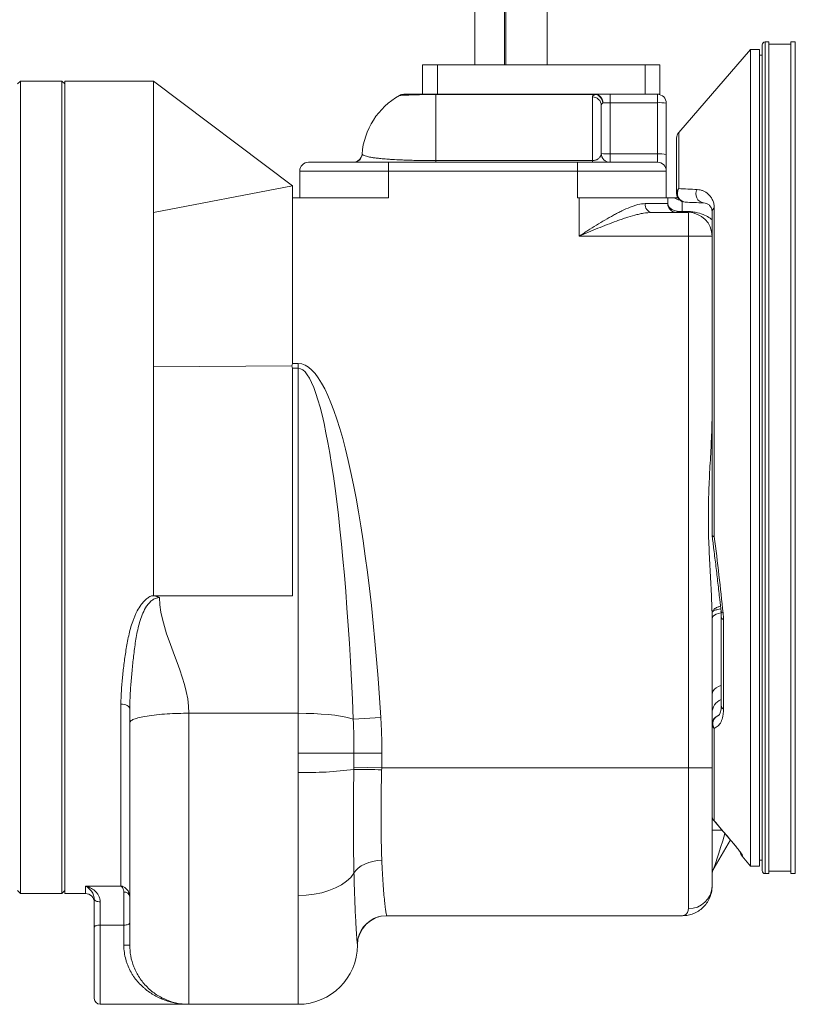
# Model space of a CAD drawing. Header units: millimetres. Extents: x 264 to 1755, y 657 to 2624.
# Tile 9 of 12: x 1237 to 1500, y 1535 to 1870. Entities that reach past the tile are written whole.
import ezdxf

# ---------------------------------------------------------------- set-up
doc = ezdxf.new("R2010")
doc.units = ezdxf.units.MM

msp = doc.modelspace()

# ---------------------------------------------------------------- linework, layer by layer
at = {"color": 7, "linetype": 'Continuous', "lineweight": 15}
for p, q in [((1401.85, 2226.08), (1401.85, 1854.35)), ((1415.93, 1854.35), (1415.93, 2226.08)), ((1391.4, 2161.23), (1391.4, 1854.35)), ((1401.46, 2161.23), (1401.46, 1854.35)), ((1491.09, 1862.1), (1489.89, 1862.1)), ((1491.09, 1862.1), (1491.09, 1579.75)), ((1500.12, 1862.1), (1498.62, 1862.1)), ((1498.62, 1862.1), (1498.62, 1579.75)), ((1500.12, 1862.1), (1500.12, 1579.75)), ((1484.93, 1859.54), (1460.58, 1831.38)), ((1487.94, 1859.54), (1484.93, 1859.54)), ((1484.93, 1859.54), (1484.93, 1582.31)), ((1487.94, 1859.54), (1487.94, 1582.31)), ((1488.89, 1861.09), (1488.89, 1580.75)), ((1498.62, 1861.29), (1491.09, 1861.29)), ((1488.89, 1857.53), (1487.94, 1857.53)), ((1373.68, 1844.29), (1373.68, 1854.35)), ((1373.68, 1854.35), (1378.71, 1854.35)), ((1378.71, 1854.35), (1378.71, 1844.29)), ((1449.13, 1854.35), (1378.71, 1854.35)), ((1449.13, 1844.29), (1449.13, 1854.35)), ((1449.13, 1854.35), (1454.16, 1854.35)), ((1454.16, 1854.35), (1454.16, 1844.29)), ((1237.19, 1848.81), (1236.18, 1847.8)), ((1251.23, 1848.81), (1237.19, 1848.81)), ((1237.19, 1848.81), (1237.19, 1572.98)), ((1252.23, 1847.8), (1251.23, 1848.81)), ((1251.23, 1572.98), (1251.23, 1848.81)), ((1282.32, 1848.81), (1252.23, 1848.81)), ((1252.23, 1848.81), (1252.23, 1572.98)), ((1329.46, 1813.2), (1282.32, 1848.81)), ((1378.11, 1844.29), (1378.11, 1844.23)), ((1378.11, 1844.29), (1432.37, 1844.29)), ((1378.11, 1844.23), (1378.11, 1821.79)), ((1432.37, 1844.23), (1378.11, 1844.23)), ((1431.27, 1821.79), (1431.27, 1843.42)), ((1432.37, 1844.29), (1432.37, 1844.23)), ((1432.37, 1844.29), (1435.07, 1844.29)), ((1449.13, 1844.29), (1435.07, 1844.29)), ((1437.28, 1844.29), (1437.28, 1841.44)), ((1449.55, 1844.29), (1449.13, 1844.29)), ((1449.55, 1844.29), (1453.33, 1844.29)), ((1453.33, 1844.29), (1453.33, 1841.44)), ((1454.16, 1844.29), (1453.33, 1844.29)), ((1434.27, 1840.49), (1434.27, 1824.23)), ((1437.28, 1841.44), (1437.28, 1824.08)), ((1453.33, 1841.44), (1437.28, 1841.44)), ((1453.33, 1824.08), (1453.33, 1841.44)), ((1456.34, 1841.28), (1456.34, 1823.92)), ((1459.85, 1810.67), (1459.85, 1829.41)), ((1378.11, 1821.79), (1378.11, 1821.22)), ((1378.11, 1821.79), (1431.27, 1821.79)), ((1431.27, 1821.22), (1431.27, 1821.79)), ((1437.28, 1824.08), (1437.28, 1821.22)), ((1437.28, 1824.08), (1453.33, 1824.08)), ((1453.33, 1824.08), (1453.33, 1821.22)), ((1456.34, 1818.22), (1456.34, 1823.92)), ((1334.98, 1821.22), (1362.06, 1821.22)), ((1362.06, 1818.22), (1362.06, 1821.22)), ((1362.06, 1821.22), (1426.25, 1821.22)), ((1426.25, 1818.22), (1426.25, 1821.22)), ((1426.25, 1821.22), (1453.33, 1821.22)), ((1331.97, 1809.19), (1331.97, 1818.22)), ((1362.06, 1818.22), (1331.97, 1818.22)), ((1362.06, 1818.22), (1362.06, 1809.19)), ((1426.25, 1818.22), (1362.06, 1818.22)), ((1426.25, 1809.19), (1426.25, 1818.22)), ((1456.34, 1818.22), (1426.25, 1818.22)), ((1456.34, 1818.22), (1456.34, 1809.19)), ((1282.32, 1804.17), (1329.46, 1813.2)), ((1329.46, 1809.19), (1329.46, 1813.2)), ((1329.46, 1809.19), (1329.46, 1752.88)), ((1329.46, 1809.19), (1362.06, 1809.19)), ((1426.25, 1809.19), (1426.75, 1809.19)), ((1426.75, 1796.15), (1426.75, 1809.19)), ((1426.75, 1809.19), (1456.84, 1809.19)), ((1456.84, 1807.18), (1456.84, 1809.19)), ((1449.18, 1807.18), (1456.84, 1807.18)), ((1472.62, 1805.78), (1472.62, 1694.19)), ((1451.42, 1804.17), (1463.86, 1804.17)), ((1463.86, 1796.15), (1463.86, 1804.17)), ((1471.89, 1796.15), (1471.89, 1804.44)), ((1463.86, 1796.15), (1426.75, 1796.15)), ((1463.86, 1615.61), (1463.86, 1796.15)), ((1471.89, 1796.15), (1463.86, 1796.15)), ((1471.89, 1796.15), (1471.89, 1769.56)), ((1471.89, 1694.62), (1471.89, 1769.56)), ((1282.32, 1751.75), (1329.33, 1752.08)), ((1329.46, 1752.88), (1331.47, 1752.88)), ((1331.47, 1752.88), (1331.47, 1751.29)), ((1329.46, 1674.09), (1329.46, 1751.29)), ((1331.47, 1751.29), (1329.46, 1751.29)), ((1331.47, 1634.17), (1331.47, 1751.29)), ((1281.69, 1674.09), (1282.32, 1674.09)), ((1282.32, 1674.09), (1284.33, 1674.09)), ((1329.46, 1674.09), (1284.33, 1674.09)), ((1471.89, 1666.27), (1471.89, 1615.61)), ((1475.01, 1666.89), (1475.01, 1636.84)), ((1475.75, 1666.04), (1475.75, 1635.52)), ((1271.29, 1575.53), (1271.29, 1637.26)), ((1294.36, 1634.17), (1331.47, 1634.17)), ((1331.47, 1620.62), (1331.47, 1634.17)), ((1359.48, 1632.73), (1350.14, 1632.15)), ((1472.62, 1629.05), (1472.62, 1597.62)), ((1350.38, 1620.62), (1331.47, 1620.62)), ((1359.84, 1620.62), (1350.38, 1620.62)), ((1359.78, 1615.61), (1350.34, 1615.83)), ((1359.78, 1615.61), (1463.86, 1615.61)), ((1463.86, 1615.61), (1463.86, 1567.85)), ((1463.86, 1615.61), (1471.89, 1615.61)), ((1471.89, 1615.61), (1471.89, 1575.49)), ((1472.62, 1597.62), (1478.26, 1591.03)), ((1478.08, 1591.24), (1472.56, 1581.67)), ((1482.06, 1585.63), (1484.93, 1582.31)), ((1484.93, 1582.31), (1487.94, 1582.31)), ((1487.94, 1584.32), (1488.89, 1584.32)), ((1489.89, 1579.75), (1491.09, 1579.75)), ((1491.09, 1580.55), (1498.62, 1580.55)), ((1498.62, 1579.75), (1500.12, 1579.75)), ((1259.25, 1575.53), (1271.29, 1575.53)), ((1236.18, 1573.98), (1237.19, 1572.98)), ((1237.19, 1572.98), (1251.23, 1572.98)), ((1251.23, 1572.98), (1252.23, 1573.98)), ((1252.23, 1572.98), (1259.25, 1572.98)), ((1262.26, 1561.58), (1262.26, 1571.07)), ((1272.29, 1562.26), (1272.29, 1573.45)), ((1331.47, 1535.37), (1331.47, 1572.31)), ((1264.27, 1570.17), (1264.27, 1562.26)), ((1361.51, 1565.46), (1461.86, 1565.46)), ((1262.26, 1537.38), (1262.26, 1561.58)), ((1264.27, 1562.26), (1272.29, 1562.26)), ((1272.29, 1555.43), (1272.29, 1562.26)), ((1274.3, 1555.43), (1272.29, 1555.43)), ((1264.27, 1535.37), (1294.36, 1535.37)), ((1294.36, 1535.37), (1331.47, 1535.37))]:
    msp.add_line(p, q, dxfattribs=at)
at = {"color": 8, "linetype": 'Continuous', "lineweight": 15}
for p, q in [((1489.89, 1862.1), (1489.89, 1579.75)), ((1460.58, 1831.38), (1460.58, 1812.3)), ((1461.68, 1807.9), (1461.68, 1804.5)), ((1475.28, 1594.48), (1471.89, 1594.48)), ((1472.61, 1597.61), (1472.62, 1597.62)), ((1478.26, 1591.03), (1478.26, 1591.03)), ((1259.25, 1572.98), (1259.25, 1575.53)), ((1264.27, 1562.26), (1264.27, 1535.37))]:
    msp.add_line(p, q, dxfattribs=at)
at = {"color": 7, "linetype": 'Continuous', "lineweight": 15, "flags": 128}
for points in [[(1463.69, 1804.5), (1463.71, 1804.42), (1463.73, 1804.36), (1463.75, 1804.3), (1463.77, 1804.25), (1463.8, 1804.22), (1463.82, 1804.19), (1463.84, 1804.18), (1463.86, 1804.17)], [(1471.89, 1694.62), (1471.9, 1694.56), (1471.93, 1694.5), (1471.99, 1694.45), (1472.08, 1694.39), (1472.18, 1694.34), (1472.31, 1694.29), (1472.45, 1694.24), (1472.62, 1694.19)], [(1271.29, 1637.26), (1271.87, 1637.23), (1272.44, 1637.14), (1272.96, 1636.99), (1273.41, 1636.79), (1273.79, 1636.55), (1274.07, 1636.27), (1274.24, 1635.97), (1274.3, 1635.66)], [(1350.14, 1632.15), (1349, 1632.53), (1347.56, 1632.89), (1345.83, 1633.21), (1343.84, 1633.49), (1341.64, 1633.73), (1339.26, 1633.92), (1336.74, 1634.06), (1334.13, 1634.14), (1331.47, 1634.17)], [(1359.82, 1584.25), (1358.29, 1584.14), (1356.79, 1583.89), (1355.36, 1583.5), (1354.04, 1582.98), (1352.85, 1582.34), (1351.83, 1581.6), (1351, 1580.77), (1350.37, 1579.88)], [(1350.37, 1579.88), (1349.28, 1578.45), (1347.86, 1577.13), (1346.13, 1575.92), (1344.13, 1574.86), (1341.89, 1573.97), (1339.46, 1573.25), (1336.88, 1572.73), (1334.2, 1572.42), (1331.47, 1572.31)], [(1264.27, 1570.17), (1263.87, 1570.19), (1263.5, 1570.24), (1263.15, 1570.32), (1262.85, 1570.43), (1262.6, 1570.57), (1262.41, 1570.72), (1262.3, 1570.89), (1262.26, 1571.07)], [(1361.51, 1565.46), (1359.62, 1565.28), (1358.59, 1565.03)], [(1264.27, 1562.26), (1263.87, 1562.25), (1263.5, 1562.21), (1263.15, 1562.15), (1262.85, 1562.06), (1262.6, 1561.96), (1262.41, 1561.84), (1262.3, 1561.71), (1262.26, 1561.58)], [(1274.3, 1562.95), (1274.26, 1562.81), (1274.14, 1562.69), (1273.96, 1562.57), (1273.71, 1562.46), (1273.4, 1562.38), (1273.06, 1562.32), (1272.68, 1562.28), (1272.29, 1562.26)]]:
    msp.add_lwpolyline(points, dxfattribs=at)
at = {"color": 8, "linetype": 'Continuous', "lineweight": 15, "flags": 128}
for points in [[(1471.89, 1666.27), (1471.98, 1666.69), (1472.25, 1667.1), (1472.7, 1667.47), (1473.29, 1667.8), (1474.03, 1668.07), (1474.86, 1668.28), (1474.93, 1668.29)], [(1474.92, 1668.67), (1474.95, 1668.55), (1475.19, 1668.33), (1475.63, 1668.16)], [(1471.89, 1640.62), (1471.98, 1641.23), (1472.25, 1641.83), (1472.7, 1642.37), (1473.29, 1642.86), (1474.03, 1643.26), (1474.86, 1643.56), (1475.01, 1643.61)], [(1482.21, 1585.83), (1481.94, 1586.2), (1481.75, 1586.55)]]:
    msp.add_lwpolyline(points, dxfattribs=at)
at = {"color": 7, "linetype": 'Continuous', "lineweight": 15}
for centre, radius, start, end in [((1489.89, 1861.09), 1, 90, 180), ((1378.11, 1822.06), 25.08, 119.3062, 175.5586), ((1367.28, 1841.28), 3.01, 90, 118.6921), ((1431.31, 1840.45), 2.97, 0.8077, 90.7855), ((1432.08, 1841.55), 2.76, 356.304, 83.8633), ((1431.66, 1841.14), 3.17, 4.332, 77.1), ((1453.33, 1841.28), 3.01, 0, 90), ((1454.08, 1826.95), 14.51, 81.0448, 92.9634), ((1462.86, 1829.41), 3.01, 139.1583, 180), ((1350.11, 1824.23), 3.01, 270.0004, 355.568), ((1350.18, 1824.23), 3.01, 270.002, 353.9412), ((1437.28, 1824.23), 3.01, 180, 270), ((1436.53, 1838.57), 14.51, 261.0448, 272.9634), ((1454.08, 1809.58), 14.51, 81.0448, 92.9634), ((1334.98, 1818.22), 3.01, 90, 180), ((1453.33, 1818.22), 3.01, 0, 90), ((1462.11, 1810.63), 2.26, 132.4972, 179.0417), ((1463.12, 1810.66), 3.02, 147.06, 263.143), ((1469.4, 1810.43), 3.01, 149.123, 262.0968), ((1462.86, 1810.67), 3.01, 180, 268), ((1451.87, 1806.85), 2.71, 172.9187, 260.4798), ((1459.85, 1807.18), 3.01, 180, 270), ((1473.63, 1804.36), 1.74, 125.3113, 177.445), ((1461.1, 1806.08), 1.91, 230.8581, 269.2639), ((1463.86, 1796.15), 8.02, 0, 90), ((1474.9, 1694.62), 3.01, 180, 187.4281), ((1474.9, 1630.51), 3.01, 110.9042, 180), ((1473.82, 1630.57), 1.93, 181.8085, 231.6912), ((1334.07, 1739.5), 125.46, 268.8131, 277.4477), ((1350.04, 1245.65), 369.45, 88.4917, 89.9544), ((1474.9, 1599.57), 3.01, 180, 220.5961), ((1474.86, 1599.57), 2.97, 180.0331, 221.1344), ((1484.36, 1587.57), 3.01, 189.5459, 220.3114), ((1476.9, 1579.16), 5.02, 150, 180), ((1489.89, 1580.75), 1, 180, 270), ((1464.05, 1575.69), 7.84, 268.6369, 358.5687), ((1259.25, 1569.97), 3.01, 0, 90), ((1272.49, 1571.64), 1.82, 8.1561, 96.3104), ((1361.56, 1555.43), 10.03, 90, 180), ((1331.47, 1555.43), 20.06, 270, 0), ((1264.27, 1537.38), 2.01, 180, 270)]:
    msp.add_arc(centre, radius, start, end, dxfattribs=at)
at = {"color": 8, "linetype": 'Continuous', "lineweight": 15}
for centre, radius, start, end in [((1461.84, 1813.37), 5.07, 235.5308, 259.2917), ((1472.32, 1695.33), 1.17, 249.5128, 284.7377), ((1476.03, 1667.03), 1.03, 187.366, 253.7951), ((1476.88, 1634.22), 5, 111.9841, 179.9183), ((1476.67, 1636.9), 1.66, 182.249, 236.0737), ((1475.09, 1630.66), 2.94, 115.937, 213.0922), ((1361.51, 1555.43), 10.03, 106.8907, 176.8208)]:
    msp.add_arc(centre, radius, start, end, dxfattribs=at)
at = {"color": 7, "linetype": 'Continuous', "lineweight": 15}
for centre, major_axis, ratio, start_param, end_param in [((1437.28, 1841.28), (3.01, 0), 0.052336, 1.570796, 2.525495), ((1331.47, 1563.52), (0, 189.36), 0.158902, 5.086566, 6.283185), ((1331.47, 1563.52), (0, 187.77), 0.106834, 5.086566, 6.283185)]:
    msp.add_ellipse(centre, major_axis=major_axis, ratio=ratio, start_param=start_param, end_param=end_param, dxfattribs=at)
at = {"color": 8, "linetype": 'Continuous', "lineweight": 15}
msp.add_ellipse((1476.9, 1595.21), major_axis=(4.34, 13.54), ratio=0.001955, start_param=1.711407, end_param=3.150621, dxfattribs=at)
at = {"color": 7, "linetype": 'Continuous', "lineweight": 15}
for points in [[(1282.32, 1848.81), (1282.32, 1848.81), (1282.32, 1846.83), (1282.32, 1838.06), (1282.32, 1823.86), (1282.32, 1811.18), (1282.32, 1804.17)], [(1350.18, 1821.22), (1350.12, 1821.22), (1350.11, 1821.22), (1350.11, 1821.22)], [(1460.58, 1812.3), (1462.55, 1812.19), (1464.64, 1812.09), (1466.81, 1811.98)], [(1468.98, 1807.45), (1466.81, 1807.52), (1464.73, 1807.59), (1462.76, 1807.66)], [(1282.32, 1804.17), (1282.32, 1800.43), (1282.32, 1792.57), (1282.32, 1779.77), (1282.32, 1766.14), (1282.32, 1756.6), (1282.32, 1751.75)], [(1461.68, 1804.5), (1462.35, 1804.5), (1463.02, 1804.5), (1463.69, 1804.5)], [(1329.33, 1752.08), (1329.41, 1752.34), (1329.46, 1752.6), (1329.46, 1752.88)], [(1329.46, 1751.29), (1329.46, 1751.56), (1329.41, 1751.82), (1329.33, 1752.08)], [(1294.36, 1634.17), (1294.36, 1647.26), (1284.65, 1660.36), (1284.33, 1673.45)], [(1471.89, 1666.27), (1471.89, 1666.96), (1471.88, 1667.65), (1471.86, 1668.33)], [(1475.63, 1668.16), (1475.71, 1667.44), (1475.75, 1666.73), (1475.75, 1666.04)], [(1274.3, 1630.98), (1274.3, 1632.52), (1274.3, 1634.08), (1274.3, 1635.66)], [(1350.38, 1620.62), (1350.38, 1624.47), (1350.31, 1628.31), (1350.14, 1632.15)], [(1359.48, 1632.73), (1359.6, 1630.72), (1359.78, 1626.68), (1359.84, 1622.64), (1359.84, 1620.62)], [(1331.47, 1614.07), (1331.47, 1616.25), (1331.47, 1618.43), (1331.47, 1620.62)], [(1350.34, 1615.83), (1350.37, 1617.43), (1350.38, 1619.03), (1350.38, 1620.62)], [(1359.84, 1620.62), (1359.84, 1618.95), (1359.82, 1617.28), (1359.78, 1615.61)], [(1350.33, 1615.1), (1350.33, 1615.34), (1350.34, 1615.59), (1350.34, 1615.83)], [(1359.78, 1615.61), (1359.77, 1615.4), (1359.77, 1615.18), (1359.76, 1614.97)]]:
    msp.add_open_spline(points, degree=3, dxfattribs=at)
at = {"color": 8, "linetype": 'Continuous', "lineweight": 15}
for points, knots in [([(1378.11, 1844.23), (1377.97, 1844.23), (1377.07, 1844.23), (1375.47, 1844.22), (1373.43, 1844.19), (1371.61, 1844.15), (1370.53, 1844.11), (1369.32, 1844.07), (1368.14, 1844.03), (1366.96, 1843.97), (1366.21, 1843.93), (1365.83, 1843.91), (1365.84, 1843.91), (1365.84, 1843.91)], [0, 0, 0, 0, 0.012817, 0.081608, 0.148058, 0.236106, 0.327975, 0.337191, 0.476308, 0.618505, 0.760813, 0.907595, 1, 1, 1, 1]), ([(1463.69, 1804.5), (1464.24, 1804.48), (1465.39, 1804.43), (1467.43, 1804.03), (1469.42, 1803.29), (1470.99, 1802.45), (1471.68, 1801.85), (1471.89, 1801.66)], [0, 0, 0, 0, 0.148562, 0.307387, 0.59374, 0.874853, 1, 1, 1, 1]), ([(1471.86, 1668.33), (1471.87, 1668.34), (1471.88, 1668.47), (1472.01, 1668.89), (1472.56, 1669.54), (1473.55, 1670.16), (1474.39, 1670.37), (1474.73, 1670.46)], [0, 0, 0, 0, 0.006491, 0.158321, 0.476952, 0.790588, 1, 1, 1, 1]), ([(1474.82, 1669.61), (1474.46, 1669.55), (1473.59, 1669.4), (1472.58, 1669.04), (1472.03, 1668.67), (1471.89, 1668.43), (1471.87, 1668.34), (1471.86, 1668.33)], [0, 0, 0, 0, 0.220349, 0.529427, 0.843183, 0.978419, 1, 1, 1, 1]), ([(1482.21, 1585.83), (1482.16, 1585.74), (1482.08, 1585.58), (1482.12, 1585.66), (1482.14, 1585.69)], [0, 0, 0, 0, 0.591176, 1, 1, 1, 1])]:
    msp.add_open_spline(points, degree=3, knots=knots, dxfattribs=at)
at = {"color": 7, "linetype": 'Continuous', "lineweight": 15}
for points, knots in [([(1367.33, 1844.29), (1367.33, 1844.29), (1367.33, 1844.29), (1367.96, 1844.29), (1369.15, 1844.29), (1370.67, 1844.29), (1372.27, 1844.29), (1373.91, 1844.29), (1375.77, 1844.29), (1377.19, 1844.29), (1377.98, 1844.29), (1378.11, 1844.29)], [0, 0, 0, 0, 0.141222, 0.338478, 0.534904, 0.675051, 0.768452, 0.861279, 0.924424, 0.988203, 1, 1, 1, 1]), ([(1431.27, 1843.42), (1431.27, 1843.57), (1431.36, 1843.72), (1431.64, 1843.92), (1431.75, 1843.99), (1432.03, 1844.11), (1432.19, 1844.17), (1432.37, 1844.23)], [0, 0, 0, 0, 0.5, 0.5, 0.75, 0.75, 1, 1, 1, 1]), ([(1434.83, 1841.38), (1434.73, 1841.31), (1434.65, 1841.25), (1434.52, 1841.11), (1434.46, 1841.03), (1434.32, 1840.81), (1434.27, 1840.65), (1434.27, 1840.49)], [0, 0, 0, 0, 0.25, 0.25, 0.5, 0.5, 1, 1, 1, 1]), ([(1353.17, 1823.92), (1353.21, 1823.88), (1353.26, 1823.82), (1353.45, 1823.7), (1353.58, 1823.62), (1353.98, 1823.45), (1354.24, 1823.35), (1354.99, 1823.14), (1355.47, 1823.03), (1356.45, 1822.86), (1356.82, 1822.8), (1357.66, 1822.68), (1358.13, 1822.62), (1359.21, 1822.5), (1359.8, 1822.44), (1360.82, 1822.36), (1361.18, 1822.33), (1361.95, 1822.27), (1362.36, 1822.24), (1363.64, 1822.16), (1364.58, 1822.1), (1366.17, 1822.03), (1366.73, 1822), (1367.92, 1821.96), (1368.54, 1821.94), (1369.83, 1821.9), (1370.5, 1821.88), (1371.91, 1821.85), (1372.65, 1821.83), (1374.16, 1821.81), (1374.93, 1821.8), (1376.1, 1821.79), (1376.5, 1821.79), (1377.3, 1821.79), (1377.7, 1821.79), (1378.11, 1821.79)], [0, 0, 0, 0, 0.125, 0.125, 0.25, 0.25, 0.375, 0.375, 0.5, 0.5, 0.5625, 0.5625, 0.625, 0.625, 0.6875, 0.6875, 0.71875, 0.71875, 0.75, 0.75, 0.8125, 0.8125, 0.84375, 0.84375, 0.875, 0.875, 0.90625, 0.90625, 0.9375, 0.9375, 0.96875, 0.96875, 0.984375, 0.984375, 1, 1, 1, 1]), ([(1434.27, 1824.23), (1434.27, 1824.01), (1434.24, 1823.79), (1434.1, 1823.35), (1433.99, 1823.13), (1433.73, 1822.79), (1433.63, 1822.68), (1433.38, 1822.46), (1433.23, 1822.35), (1432.96, 1822.2), (1432.87, 1822.15), (1432.64, 1822.05), (1432.52, 1822), (1432.24, 1821.91), (1432.08, 1821.87), (1431.8, 1821.82), (1431.7, 1821.81), (1431.49, 1821.79), (1431.38, 1821.79), (1431.27, 1821.79)], [0, 0, 0, 0, 0.25, 0.25, 0.5, 0.5, 0.625, 0.625, 0.75, 0.75, 0.8125, 0.8125, 0.875, 0.875, 0.9375, 0.9375, 0.96875, 0.96875, 1, 1, 1, 1]), ([(1466.81, 1811.98), (1467.18, 1811.96), (1467.54, 1811.9), (1468.22, 1811.74), (1468.55, 1811.64), (1469.49, 1811.23), (1470.07, 1810.87), (1470.86, 1810.14), (1471.11, 1809.87), (1471.57, 1809.27), (1471.78, 1808.94), (1472.15, 1808.2), (1472.31, 1807.79), (1472.48, 1807.1), (1472.53, 1806.86), (1472.6, 1806.35), (1472.62, 1806.07), (1472.62, 1805.78)], [0, 0, 0, 0, 0.125, 0.125, 0.25, 0.25, 0.5, 0.5, 0.625, 0.625, 0.75, 0.75, 0.875, 0.875, 0.9375, 0.9375, 1, 1, 1, 1]), ([(1456.84, 1809.19), (1456.84, 1809.19), (1456.9, 1809.19), (1457.09, 1809.19), (1457.24, 1809.19), (1457.6, 1809.19), (1457.82, 1809.19), (1458.33, 1809.19), (1458.62, 1809.19), (1458.97, 1809.19)], [0, 0, 0, 0, 0.25, 0.25, 0.5, 0.5, 0.75, 0.75, 1, 1, 1, 1]), ([(1458.97, 1809.19), (1459.18, 1809.19), (1459.54, 1809.19), (1459.96, 1809.19), (1460.25, 1809.19), (1460.31, 1809.19)], [0, 0, 0, 0, 0.5509, 0.911897, 1, 1, 1, 1]), ([(1449.18, 1807.18), (1448.39, 1807.18), (1447.57, 1807.06), (1446.28, 1806.74), (1445.84, 1806.61), (1444.95, 1806.32), (1444.5, 1806.15), (1443.14, 1805.61), (1442.22, 1805.2), (1440.81, 1804.51), (1440.34, 1804.28), (1439.39, 1803.78), (1438.91, 1803.52), (1437.47, 1802.73), (1436.51, 1802.18), (1434.58, 1801.04), (1433.61, 1800.45), (1431.67, 1799.25), (1430.69, 1798.64), (1429.22, 1797.71), (1428.73, 1797.4), (1427.74, 1796.78), (1427.24, 1796.46), (1426.75, 1796.15)], [0, 0, 0, 0, 0.125, 0.125, 0.1875, 0.1875, 0.25, 0.25, 0.375, 0.375, 0.4375, 0.4375, 0.5, 0.5, 0.625, 0.625, 0.75, 0.75, 0.875, 0.875, 0.9375, 0.9375, 1, 1, 1, 1]), ([(1456.84, 1807.18), (1456.84, 1807.06), (1456.86, 1806.93), (1456.92, 1806.68), (1456.97, 1806.56), (1457.15, 1806.19), (1457.33, 1805.96), (1457.82, 1805.51), (1458.14, 1805.29), (1458.71, 1805), (1458.92, 1804.91), (1459.38, 1804.74), (1459.63, 1804.67), (1459.89, 1804.6)], [0, 0, 0, 0, 0.125, 0.125, 0.25, 0.25, 0.5, 0.5, 0.75, 0.75, 0.875, 0.875, 1, 1, 1, 1]), ([(1471.89, 1804.44), (1471.89, 1804.61), (1471.87, 1804.75), (1471.83, 1805.02), (1471.8, 1805.15), (1471.71, 1805.49), (1471.62, 1805.69), (1471.43, 1806.05), (1471.32, 1806.2), (1471.09, 1806.49), (1470.97, 1806.61), (1470.58, 1806.95), (1470.29, 1807.11), (1469.68, 1807.36), (1469.35, 1807.43), (1468.98, 1807.45)], [0, 0, 0, 0, 0.0625, 0.0625, 0.125, 0.125, 0.25, 0.25, 0.375, 0.375, 0.5, 0.5, 0.75, 0.75, 1, 1, 1, 1]), ([(1451.42, 1804.17), (1450.52, 1804.17), (1449.58, 1804.07), (1448.13, 1803.83), (1447.63, 1803.73), (1446.64, 1803.51), (1446.14, 1803.39), (1444.63, 1802.99), (1443.61, 1802.69), (1442.07, 1802.18), (1441.55, 1802.01), (1440.51, 1801.65), (1439.99, 1801.46), (1437.37, 1800.5), (1435.26, 1799.67), (1432.09, 1798.38), (1431.03, 1797.94), (1428.89, 1797.05), (1427.82, 1796.6), (1426.75, 1796.15)], [0, 0, 0, 0, 0.125, 0.125, 0.1875, 0.1875, 0.25, 0.25, 0.375, 0.375, 0.4375, 0.4375, 0.5, 0.5, 0.75, 0.75, 0.875, 0.875, 1, 1, 1, 1]), ([(1459.89, 1804.6), (1460.18, 1804.53), (1460.47, 1804.49), (1461.07, 1804.46), (1461.38, 1804.46), (1461.68, 1804.5)], [0, 0, 0, 0, 0.5, 0.5, 1, 1, 1, 1]), ([(1461.07, 1804.17), (1461.17, 1804.17), (1461.27, 1804.2), (1461.47, 1804.31), (1461.58, 1804.39), (1461.68, 1804.5)], [0, 0, 0, 0, 0.5, 0.5, 1, 1, 1, 1]), ([(1282.32, 1751.75), (1282.32, 1750.04), (1282.32, 1746.6), (1282.32, 1741.38), (1282.32, 1736.12), (1282.32, 1732.59), (1282.32, 1726.1), (1282.32, 1716.86), (1282.32, 1705.42), (1282.32, 1696.14), (1282.32, 1689.05), (1282.32, 1681.76), (1282.32, 1676.7), (1282.32, 1674.09)], [0.1034949, 0.1034949, 0.1034949, 0.1034949, 0.1126112, 0.1217275, 0.1308437, 0.13996, 0.13996, 0.1642679, 0.1885758, 0.2007298, 0.2128838, 0.2250377, 0.2371917, 0.2371917, 0.2371917, 0.2371917]), ([(1471.86, 1668.33), (1471.82, 1671.11), (1471.69, 1673.89), (1471.48, 1678.09), (1471.4, 1679.5), (1471.25, 1682.31), (1471.17, 1683.72), (1470.95, 1687.96), (1470.81, 1690.79), (1470.64, 1696.46), (1470.6, 1699.29), (1470.64, 1704.96), (1470.71, 1707.8), (1470.93, 1713.49), (1471.08, 1716.31), (1471.39, 1721.94), (1471.55, 1724.74), (1471.8, 1730.31), (1471.89, 1733.09), (1471.89, 1735.86)], [0, 0, 0, 0, 0.125, 0.125, 0.1875, 0.1875, 0.25, 0.25, 0.375, 0.375, 0.5, 0.5, 0.625, 0.625, 0.75, 0.75, 0.875, 0.875, 1, 1, 1, 1]), ([(1471.91, 1694.23), (1472.1, 1692.73), (1472.55, 1689.32), (1473.2, 1684.02), (1473.86, 1678.35), (1474.44, 1673.22), (1474.77, 1670.03), (1474.92, 1668.67)], [0, 0, 0, 0, 0.172769, 0.393994, 0.615192, 0.836343, 1, 1, 1, 1]), ([(1472.62, 1694.19), (1473.19, 1689.76), (1473.72, 1685.37), (1474.73, 1676.7), (1475.2, 1672.4), (1475.63, 1668.16)], [0, 0, 0, 0, 0.5, 0.5, 1, 1, 1, 1]), ([(1271.29, 1637.26), (1271.29, 1638.78), (1271.35, 1640.31), (1271.55, 1643.41), (1271.69, 1644.98), (1272.01, 1648.13), (1272.19, 1649.73), (1272.61, 1652.94), (1272.84, 1654.56), (1273.38, 1657.81), (1273.69, 1659.45), (1274.26, 1661.9), (1274.47, 1662.72), (1274.95, 1664.34), (1275.21, 1665.15), (1275.66, 1666.35), (1275.82, 1666.75), (1276.15, 1667.54), (1276.33, 1667.93), (1276.91, 1669.09), (1277.33, 1669.84), (1278.07, 1670.91), (1278.33, 1671.26), (1278.9, 1671.93), (1279.2, 1672.26), (1279.84, 1672.87), (1280.18, 1673.15), (1280.9, 1673.67), (1281.29, 1673.9), (1281.69, 1674.09)], [0, 0, 0, 0, 0.125, 0.125, 0.25, 0.25, 0.375, 0.375, 0.5, 0.5, 0.625, 0.625, 0.6875, 0.6875, 0.75, 0.75, 0.78125, 0.78125, 0.8125, 0.8125, 0.875, 0.875, 0.90625, 0.90625, 0.9375, 0.9375, 0.96875, 0.96875, 1, 1, 1, 1]), ([(1284.33, 1673.45), (1284.22, 1673.45), (1284.1, 1673.44), (1283.88, 1673.42), (1283.76, 1673.41), (1283.43, 1673.34), (1283.21, 1673.27), (1282.57, 1673.02), (1282.18, 1672.79), (1281.64, 1672.37), (1281.47, 1672.22), (1281.14, 1671.91), (1280.98, 1671.75), (1280.53, 1671.24), (1280.26, 1670.88), (1279.51, 1669.76), (1279.1, 1668.97), (1278.4, 1667.35), (1278.1, 1666.51), (1277.57, 1664.82), (1277.35, 1663.97), (1276.94, 1662.27), (1276.77, 1661.41), (1276.29, 1658.85), (1276.04, 1657.14), (1275.6, 1653.75), (1275.41, 1652.07), (1275.07, 1648.72), (1274.92, 1647.05), (1274.65, 1643.75), (1274.53, 1642.11), (1274.4, 1639.68), (1274.36, 1638.87), (1274.31, 1637.26), (1274.3, 1636.46), (1274.3, 1635.66)], [0, 0, 0, 0, 0.007812, 0.007812, 0.015625, 0.015625, 0.03125, 0.03125, 0.0625, 0.0625, 0.078125, 0.078125, 0.09375, 0.09375, 0.125, 0.125, 0.1875, 0.1875, 0.25, 0.25, 0.3125, 0.3125, 0.375, 0.375, 0.5, 0.5, 0.625, 0.625, 0.75, 0.75, 0.875, 0.875, 0.9375, 0.9375, 1, 1, 1, 1]), ([(1281.69, 1674.09), (1281.92, 1674.09), (1282.15, 1674.08), (1282.61, 1674.03), (1282.83, 1673.99), (1283.28, 1673.88), (1283.49, 1673.82), (1283.81, 1673.69), (1283.92, 1673.65), (1284.13, 1673.55), (1284.23, 1673.5), (1284.33, 1673.45)], [0, 0, 0, 0, 0.25, 0.25, 0.5, 0.5, 0.75, 0.75, 0.875, 0.875, 1, 1, 1, 1]), ([(1474.9, 1668.67), (1474.92, 1668.49), (1475, 1667.87), (1475, 1667.3), (1475, 1666.9)], [0, 0, 0, 0, 0.28325, 1, 1, 1, 1]), ([(1475.75, 1635.52), (1475.75, 1635.09), (1475.73, 1634.67), (1475.66, 1633.87), (1475.6, 1633.49), (1475.39, 1632.43), (1475.19, 1631.8), (1474.78, 1630.98), (1474.62, 1630.73), (1474.29, 1630.27), (1474.11, 1630.07), (1473.54, 1629.52), (1473.1, 1629.25), (1472.62, 1629.05)], [0, 0, 0, 0, 0.125, 0.125, 0.25, 0.25, 0.5, 0.5, 0.625, 0.625, 0.75, 0.75, 1, 1, 1, 1]), ([(1474.98, 1636.88), (1474.99, 1636.65), (1474.99, 1635.98), (1474.86, 1635.09), (1474.63, 1634.27), (1474.37, 1633.75), (1474.16, 1633.52), (1474.02, 1633.38), (1473.85, 1633.33), (1473.8, 1633.32)], [0, 0, 0, 0, 0.081572, 0.244339, 0.406294, 0.567452, 0.730669, 0.92161, 1, 1, 1, 1]), ([(1294.36, 1634.17), (1293.17, 1634.17), (1291.95, 1634.15), (1289.46, 1634.08), (1288.21, 1634.03), (1285.74, 1633.87), (1284.53, 1633.77), (1282.23, 1633.53), (1281.15, 1633.39), (1279.19, 1633.08), (1278.32, 1632.91), (1276.82, 1632.55), (1276.19, 1632.35), (1275.22, 1631.96), (1274.86, 1631.76), (1274.4, 1631.37), (1274.3, 1631.17), (1274.3, 1630.98)], [0, 0, 0, 0, 0.125, 0.125, 0.25, 0.25, 0.375, 0.375, 0.5, 0.5, 0.625, 0.625, 0.75, 0.75, 0.875, 0.875, 1, 1, 1, 1]), ([(1294.36, 1634.17), (1294.36, 1628.1), (1294.36, 1621.93), (1294.36, 1609.65), (1294.36, 1603.56), (1294.36, 1591.72), (1294.36, 1585.98), (1294.36, 1575.13), (1294.36, 1570.02), (1294.36, 1560.66), (1294.36, 1556.41), (1294.36, 1548.98), (1294.36, 1545.8), (1294.36, 1540.65), (1294.36, 1538.67), (1294.36, 1536.04), (1294.36, 1535.37), (1294.36, 1535.37)], [0, 0, 0, 0, 0.125, 0.125, 0.25, 0.25, 0.375, 0.375, 0.5, 0.5, 0.625, 0.625, 0.75, 0.75, 0.875, 0.875, 1, 1, 1, 1]), ([(1274.3, 1555.43), (1274.3, 1555.43), (1274.3, 1555.43), (1274.3, 1555.45), (1274.3, 1555.47), (1274.3, 1555.51), (1274.3, 1555.56), (1274.3, 1555.62), (1274.3, 1555.69), (1274.3, 1555.77), (1274.3, 1555.86), (1274.3, 1555.96), (1274.3, 1556.07), (1274.3, 1556.19), (1274.3, 1556.32), (1274.3, 1556.46), (1274.3, 1556.61), (1274.3, 1556.78), (1274.3, 1557.14), (1274.3, 1557.77), (1274.3, 1558.81), (1274.3, 1560.02), (1274.3, 1561.87), (1274.3, 1564.62), (1274.3, 1568.58), (1274.3, 1573.15), (1274.3, 1578.26), (1274.3, 1583.87), (1274.3, 1589.93), (1274.3, 1596.33), (1274.3, 1601.9), (1274.3, 1606.45), (1274.3, 1609.91), (1274.3, 1613.4), (1274.3, 1616.27), (1274.3, 1618.5), (1274.3, 1620.07), (1274.3, 1621.64), (1274.3, 1623.21), (1274.3, 1624.77), (1274.3, 1626.33), (1274.3, 1627.88), (1274.3, 1629.44), (1274.3, 1630.47), (1274.3, 1630.98)], [0, 0, 0, 0, 0.007354, 0.014702, 0.022045, 0.029385, 0.036723, 0.04406, 0.051397, 0.058736, 0.066077, 0.073422, 0.080771, 0.088128, 0.095491, 0.102863, 0.110245, 0.117637, 0.125042, 0.156426, 0.187661, 0.21884, 0.250054, 0.312415, 0.375027, 0.437632, 0.500001, 0.562362, 0.624975, 0.687579, 0.749948, 0.781156, 0.812333, 0.84357, 0.87496, 0.888935, 0.902871, 0.916775, 0.930657, 0.944523, 0.958383, 0.972243, 0.986113, 1, 1, 1, 1]), ([(1350.37, 1579.88), (1350.31, 1582.41), (1350.27, 1585.06), (1350.22, 1590.6), (1350.2, 1593.48), (1350.2, 1597.22), (1350.2, 1597.98), (1350.2, 1599.5), (1350.2, 1600.26), (1350.21, 1602.56), (1350.21, 1604.1), (1350.25, 1608.76), (1350.28, 1611.91), (1350.33, 1615.1)], [0, 0, 0, 0, 0.25, 0.25, 0.5, 0.5, 0.5625, 0.5625, 0.625, 0.625, 0.75, 0.75, 1, 1, 1, 1]), ([(1359.76, 1614.97), (1359.68, 1612.17), (1359.63, 1609.42), (1359.58, 1605.35), (1359.57, 1604), (1359.55, 1601.33), (1359.55, 1600), (1359.56, 1596.05), (1359.58, 1593.54), (1359.67, 1588.72), (1359.74, 1586.43), (1359.82, 1584.25)], [0, 0, 0, 0, 0.25, 0.25, 0.375, 0.375, 0.5, 0.5, 0.75, 0.75, 1, 1, 1, 1]), ([(1331.47, 1572.31), (1331.47, 1575.41), (1331.47, 1578.61), (1331.48, 1585.22), (1331.48, 1588.63), (1331.48, 1593.88), (1331.48, 1595.66), (1331.48, 1598.37), (1331.48, 1599.28), (1331.48, 1601.1), (1331.48, 1602.02), (1331.48, 1606.6), (1331.47, 1610.32), (1331.47, 1614.07)], [0, 0, 0, 0, 0.25, 0.25, 0.5, 0.5, 0.625, 0.625, 0.6875, 0.6875, 0.75, 0.75, 1, 1, 1, 1]), ([(1472.62, 1597.62), (1473.92, 1596.1), (1475.23, 1594.57), (1476.54, 1593.05), (1477.11, 1592.38), (1477.69, 1591.71), (1478.26, 1591.03)], [0, 0, 0, 0, 0.006018, 0.006018, 0.006018, 0.008672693, 0.008672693, 0.008672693, 0.008672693]), ([(1478.25, 1591.03), (1478.49, 1590.75), (1479.03, 1590.12), (1479.82, 1589.15), (1480.59, 1588.18), (1481.18, 1587.4), (1481.57, 1586.86), (1481.76, 1586.57), (1481.78, 1586.54), (1481.78, 1586.53)], [0, 0, 0, 0, 0.135737, 0.312787, 0.4906, 0.666022, 0.810712, 0.931477, 1, 1, 1, 1]), ([(1482.21, 1585.83), (1482.22, 1585.84), (1482.22, 1585.86), (1482.2, 1585.91), (1482.18, 1585.95), (1482.12, 1586.08), (1482.05, 1586.19), (1481.85, 1586.49), (1481.73, 1586.66), (1481.45, 1587.06), (1481.28, 1587.28), (1481.01, 1587.65), (1480.91, 1587.78), (1480.71, 1588.04), (1480.61, 1588.17), (1480.28, 1588.59), (1480.05, 1588.87), (1479.69, 1589.33), (1479.56, 1589.48), (1479.31, 1589.79), (1479.19, 1589.94), (1478.8, 1590.41), (1478.53, 1590.72), (1478.26, 1591.03)], [0, 0, 0, 0, 0.0625, 0.0625, 0.125, 0.125, 0.25, 0.25, 0.375, 0.375, 0.5, 0.5, 0.5625, 0.5625, 0.625, 0.625, 0.75, 0.75, 0.8125, 0.8125, 0.875, 0.875, 1, 1, 1, 1]), ([(1359.82, 1584.25), (1359.88, 1582.78), (1359.95, 1581.38), (1360.09, 1578.76), (1360.17, 1577.52), (1360.33, 1575.2), (1360.41, 1574.12), (1360.58, 1572.12), (1360.67, 1571.22), (1360.83, 1569.6), (1360.91, 1568.89), (1361.07, 1567.66), (1361.14, 1567.14), (1361.28, 1566.3), (1361.34, 1565.99), (1361.44, 1565.57), (1361.48, 1565.46), (1361.51, 1565.46)], [0, 0, 0, 0, 0.125, 0.125, 0.25, 0.25, 0.375, 0.375, 0.5, 0.5, 0.625, 0.625, 0.75, 0.75, 0.875, 0.875, 1, 1, 1, 1]), ([(1351.49, 1555.99), (1351.48, 1556.14), (1351.45, 1556.42), (1351.38, 1557.18), (1351.34, 1557.68), (1351.21, 1559.5), (1351.1, 1561.14), (1350.94, 1564.2), (1350.88, 1565.32), (1350.77, 1567.77), (1350.71, 1569.09), (1350.6, 1571.88), (1350.55, 1573.36), (1350.48, 1575.71), (1350.46, 1576.51), (1350.41, 1578.17), (1350.39, 1579.01), (1350.37, 1579.88)], [0, 0, 0, 0, 0.125, 0.125, 0.25, 0.25, 0.5, 0.5, 0.625, 0.625, 0.75, 0.75, 0.875, 0.875, 0.9375, 0.9375, 1, 1, 1, 1]), ([(1264.27, 1570.17), (1264.27, 1570.57), (1264.21, 1570.95), (1264.01, 1571.66), (1263.87, 1572), (1263.53, 1572.62), (1263.34, 1572.9), (1262.92, 1573.42), (1262.69, 1573.66), (1261.96, 1574.3), (1261.45, 1574.65), (1260.64, 1575.06), (1260.37, 1575.17), (1259.95, 1575.33), (1259.81, 1575.37), (1259.53, 1575.46), (1259.39, 1575.49), (1259.25, 1575.53)], [0, 0, 0, 0, 0.125, 0.125, 0.25, 0.25, 0.375, 0.375, 0.5, 0.5, 0.75, 0.75, 0.875, 0.875, 0.9375, 0.9375, 1, 1, 1, 1]), ([(1262.26, 1571.07), (1262.26, 1571.4), (1262.22, 1571.71), (1262.09, 1572.28), (1261.99, 1572.54), (1261.79, 1573.03), (1261.67, 1573.25), (1261.41, 1573.66), (1261.27, 1573.85), (1260.84, 1574.38), (1260.54, 1574.67), (1260.06, 1575.05), (1259.9, 1575.16), (1259.58, 1575.36), (1259.41, 1575.45), (1259.25, 1575.53)], [0, 0, 0, 0, 0.125, 0.125, 0.25, 0.25, 0.375, 0.375, 0.5, 0.5, 0.75, 0.75, 0.875, 0.875, 1, 1, 1, 1]), ([(1274.3, 1571.9), (1274.3, 1572.37), (1274.2, 1572.82), (1273.87, 1573.66), (1273.63, 1574.04), (1273.2, 1574.52), (1273.05, 1574.66), (1272.73, 1574.92), (1272.56, 1575.04), (1272.21, 1575.23), (1272.03, 1575.31), (1271.75, 1575.41), (1271.66, 1575.44), (1271.47, 1575.49), (1271.38, 1575.51), (1271.29, 1575.53)], [0, 0, 0, 0, 0.25, 0.25, 0.5, 0.5, 0.625, 0.625, 0.75, 0.75, 0.875, 0.875, 0.9375, 0.9375, 1, 1, 1, 1]), ([(1272.29, 1573.45), (1272.29, 1573.72), (1272.25, 1573.96), (1272.13, 1574.41), (1272.04, 1574.6), (1271.85, 1574.95), (1271.75, 1575.1), (1271.58, 1575.28), (1271.52, 1575.34), (1271.41, 1575.44), (1271.35, 1575.49), (1271.29, 1575.53)], [0, 0, 0, 0, 0.25, 0.25, 0.5, 0.5, 0.75, 0.75, 0.875, 0.875, 1, 1, 1, 1]), ([(1471.89, 1575.49), (1471.89, 1574.76), (1471.81, 1574.06), (1471.52, 1572.7), (1471.3, 1572.05), (1470.75, 1570.8), (1470.41, 1570.21), (1469.64, 1569.13), (1469.22, 1568.64), (1468.28, 1567.76), (1467.77, 1567.36), (1466.69, 1566.67), (1466.12, 1566.39), (1464.95, 1565.93), (1464.35, 1565.75), (1463.43, 1565.58), (1463.11, 1565.53), (1462.64, 1565.49), (1462.49, 1565.48), (1462.17, 1565.46), (1462.01, 1565.46), (1461.86, 1565.46)], [0, 0, 0, 0, 0.125, 0.125, 0.25, 0.25, 0.375, 0.375, 0.5, 0.5, 0.625, 0.625, 0.75, 0.75, 0.875, 0.875, 0.9375, 0.9375, 0.96875, 0.96875, 1, 1, 1, 1]), ([(1463.86, 1567.85), (1463.86, 1567.45), (1463.78, 1567.1), (1463.6, 1566.65), (1463.53, 1566.51), (1463.36, 1566.26), (1463.28, 1566.15), (1462.99, 1565.85), (1462.78, 1565.71), (1462.44, 1565.56), (1462.33, 1565.52), (1462.09, 1565.47), (1461.98, 1565.46), (1461.86, 1565.46)], [0, 0, 0, 0, 0.25, 0.25, 0.375, 0.375, 0.5, 0.5, 0.75, 0.75, 0.875, 0.875, 1, 1, 1, 1]), ([(1272.29, 1555.43), (1272.29, 1553.76), (1272.52, 1552.14), (1273.05, 1550.19), (1273.17, 1549.81), (1273.43, 1549.06), (1273.57, 1548.69), (1274.02, 1547.61), (1274.35, 1546.93), (1274.91, 1545.94), (1275.11, 1545.61), (1275.51, 1544.99), (1275.72, 1544.68), (1276.36, 1543.8), (1276.81, 1543.25), (1277.75, 1542.21), (1278.23, 1541.72), (1279, 1541.02), (1279.26, 1540.8), (1279.78, 1540.37), (1280.04, 1540.16), (1281.37, 1539.16), (1282.48, 1538.48), (1284.18, 1537.62), (1284.76, 1537.36), (1285.92, 1536.88), (1286.52, 1536.67), (1288.3, 1536.11), (1289.5, 1535.83), (1291.31, 1535.55), (1291.92, 1535.48), (1292.83, 1535.42), (1293.13, 1535.4), (1293.59, 1535.38), (1293.74, 1535.38), (1294.05, 1535.37), (1294.2, 1535.37), (1294.36, 1535.37)], [0, 0, 0, 0, 0.125, 0.125, 0.15625, 0.15625, 0.1875, 0.1875, 0.25, 0.25, 0.28125, 0.28125, 0.3125, 0.3125, 0.375, 0.375, 0.4375, 0.4375, 0.46875, 0.46875, 0.5, 0.5, 0.625, 0.625, 0.6875, 0.6875, 0.75, 0.75, 0.875, 0.875, 0.9375, 0.9375, 0.96875, 0.96875, 0.984375, 0.984375, 1, 1, 1, 1]), ([(1294.36, 1535.37), (1293.17, 1535.37), (1291.95, 1535.47), (1289.46, 1535.93), (1288.21, 1536.29), (1285.74, 1537.27), (1284.53, 1537.89), (1282.23, 1539.39), (1281.15, 1540.27), (1279.19, 1542.22), (1278.32, 1543.31), (1276.82, 1545.6), (1276.19, 1546.81), (1275.22, 1549.28), (1274.86, 1550.54), (1274.4, 1553.02), (1274.3, 1554.25), (1274.3, 1555.43)], [0, 0, 0, 0, 0.125, 0.125, 0.25, 0.25, 0.375, 0.375, 0.5, 0.5, 0.625, 0.625, 0.75, 0.75, 0.875, 0.875, 1, 1, 1, 1]), ([(1351.53, 1555.43), (1351.53, 1555.43), (1351.53, 1555.48), (1351.52, 1555.66), (1351.52, 1555.8), (1351.49, 1555.99)], [0, 0, 0, 0, 0.5, 0.5, 1, 1, 1, 1])]:
    msp.add_open_spline(points, degree=3, knots=knots, dxfattribs=at)
at = {"color": 8, "linetype": 'Continuous', "lineweight": 15}
msp.add_open_spline([(1353.11, 1824), (1353.11, 1824), (1353.12, 1823.97), (1353.17, 1823.92)], degree=3, dxfattribs=at)

doc.saveas('drawing.dxf')
